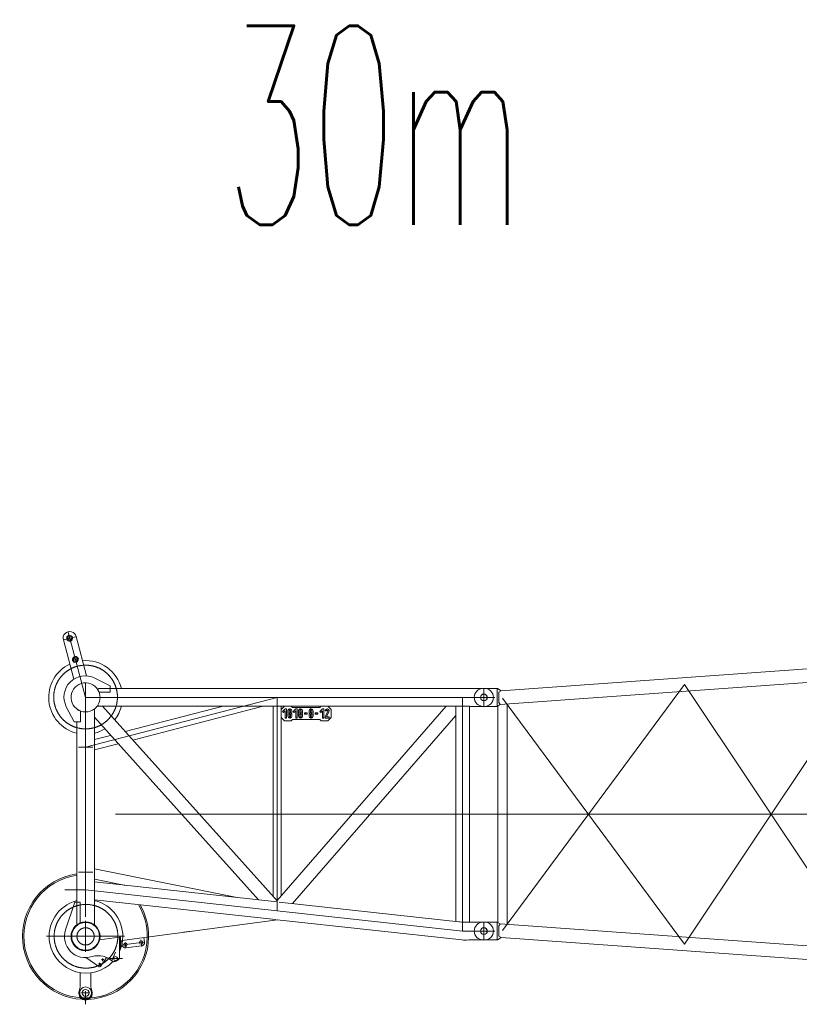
# Model space of a CAD drawing. Extents: x 8365 to 131642, y 1960 to 79602.
# Tile 91 of 121: x 67824 to 73696, y 49538 to 56955. Entities that reach past the tile are written whole.
import ezdxf
from ezdxf.enums import TextEntityAlignment as Align

# ---------------------------------------------------------------- set-up
doc = ezdxf.new("R2010")
doc.units = 0
doc.header["$LTSCALE"] = 100
doc.header["$MEASUREMENT"] = 0
doc.linetypes.add('CENTER', pattern=[50.5, 30, -9, 2.5, -9])
doc.linetypes.add('HIDDEN', pattern=[12.6, 8.4, -4.2])
doc.layers.add('11', color=7, linetype='Continuous')
doc.layers.add('13', color=216, linetype='Continuous')
doc.styles.get("Standard").update_dxf_attribs({"font": 'txt', "bigfont": 'bigfont'})

# ---------------------------------------------------------------- blocks, each defined once
blk = doc.blocks.new('*G96')
at = {"layer": '11', "color": 7, "linetype": 'CENTER', "lineweight": 9}
for p, q in [((68153, 52283), (68243.5, 52307.3)), ((68188.5, 52342.2), (68210.6, 52260.2)), ((68195.6, 52315.8), (68206.4, 52276)), ((68201, 52295.9), (68321.1, 51850.1)), ((68219.3, 52129.2), (68269.4, 52142.6)), ((68320.4, 51959.6), (68320.4, 50196.2)), ((68320.3, 51850.1), (69764.2, 51850.1)), ((68320.4, 51476.1), (69764.2, 51850.1)), ((68403.9, 51850.1), (68369.7, 51850.1)), ((69764.2, 51850.1), (69764.2, 50242.5)), ((69764.2, 51850.1), (71208.8, 51850.1)), ((71160.3, 51850.1), (71160.3, 50090.1)), ((71208.8, 51850.1), (71320.3, 51850.1)), ((71320.3, 51916.6), (71320.3, 51783.6)), ((71320.3, 51850.1), (71391.8, 51850.1)), ((71391.8, 51850.1), (71403.5, 51850.1)), ((68266.4, 51476.1), (68374.3, 51476.1)), ((71546.9, 50970.1), (68164.9, 50970.1)), ((68266.4, 50534), (68374.3, 50534)), ((68320.4, 50400), (68164.9, 50400)), ((68320.4, 50400), (69763.4, 50242.6)), ((69764.2, 50242.5), (71160.3, 50090.1)), ((68320.4, 50168), (68320.4, 49933.2)), ((68320.4, 50140.2), (68320.4, 50160.2)), ((71320.3, 50023.6), (71320.3, 50156.6)), ((71160.3, 50090.1), (71208.8, 50090.1)), ((71208.8, 50090.1), (71320.3, 50090.1)), ((71320.3, 50090.1), (71391.8, 50090.1)), ((71391.8, 50090.1), (71403.5, 50090.1)), ((68026.8, 50050.2), (68614, 50050.2)), ((68603.9, 49985.4), (68758.7, 50006)), ((68618.3, 50004.7), (68624.3, 49959.9)), ((68736.9, 50022.9), (68743.6, 49972.4)), ((68546, 49930.8), (68518.8, 49867.5)), ((68426.3, 49850.1), (68426.3, 49830.1)), ((68457.2, 49874.9), (68441.2, 49874.9)), ((68449.2, 49882.9), (68449.2, 49862.9)), ((68598, 49882.4), (68494.1, 49882.4)), ((68434.3, 49842.1), (68418.2, 49842.1)), ((68353.4, 49624.2), (68284.3, 49624.2)), ((68320.4, 49538.1), (68320.4, 49637.9))]:
    blk.add_line(p, q, dxfattribs=at)
at = {"layer": '11', "color": 7, "linetype": 'Continuous', "lineweight": 9}
for p, q in [((68188.7, 52327.4), (68188.7, 52327.2)), ((68249.2, 52309.2), (68328.6, 52012.5)), ((68232.2, 51988), (68153, 52283)), ((68504.6, 51936.6), (68390.9, 51995.2)), ((68504.6, 51890.2), (68504.6, 51936.6)), ((68413.4, 51907.8), (68416.9, 51916.6)), ((68416.9, 51916.6), (69757.2, 51916.6)), ((68422.2, 51890.2), (68504.6, 51890.2)), ((69757.2, 51916.6), (69771.2, 51916.6)), ((71153.3, 51916.6), (69771.2, 51916.6)), ((71167.3, 51916.6), (71153.3, 51916.6)), ((71195.7, 51916.6), (71167.3, 51916.6)), ((71206.7, 51916.6), (71195.7, 51916.6)), ((71206.7, 51916.6), (71219.9, 51917.6)), ((71219.9, 51917.6), (71320.3, 51917.6)), ((71320.3, 51917.6), (71325.3, 51917.6)), ((68175.5, 51779.8), (68233.9, 51666.2)), ((68407.5, 51783.6), (68448.4, 51783.6)), ((68416.6, 51783.6), (68413.4, 51792.4)), ((68628, 51783.6), (68416.6, 51783.6)), ((68572, 51783.6), (68448.4, 51783.6)), ((68448.4, 51783.6), (69764.2, 50318.5)), ((68619.6, 51592.9), (69355.8, 51783.6)), ((69757.2, 51783.6), (68628, 51783.6)), ((68676.9, 51529.1), (69659.2, 51783.6)), ((69734, 50352.1), (69734, 51783.6)), ((69734, 51783.6), (69794.3, 51783.6)), ((69764.2, 50319.9), (71035.3, 51783.6)), ((69771.2, 51783.6), (71153.3, 51783.6)), ((69819.3, 51783.6), (69794.3, 51758.6)), ((69794.3, 51783.6), (69794.3, 50354.7)), ((69869.3, 51783.6), (69819.3, 51783.6)), ((69879.3, 51773.6), (69869.3, 51783.6)), ((70084.3, 51773.6), (69879.3, 51773.6)), ((70094.3, 51783.6), (70084.3, 51773.6)), ((70144.3, 51783.6), (70094.3, 51783.6)), ((70169.3, 51758.6), (70144.3, 51783.6)), ((71035.3, 51783.6), (71109.5, 51783.6)), ((71109.5, 51783.6), (71109.5, 51714.1)), ((71109.5, 50162.5), (71109.5, 51783.6)), ((71109.5, 51783.6), (71206.7, 51783.6)), ((71167.3, 51783.6), (71189.2, 51783.6)), ((71189.2, 51783.6), (71206.7, 51783.6)), ((71206.7, 51783.6), (71211.1, 51783.6)), ((71219.9, 51782.6), (71206.7, 51783.6)), ((71211.1, 51783.6), (71211.1, 50156.9)), ((71219.9, 51782.6), (71320.3, 51782.6)), ((71320.3, 51782.6), (71325.3, 51782.6)), ((68282.9, 51666.2), (68282.9, 51747.2)), ((68386.9, 50459.7), (68386.9, 51763)), ((68386.9, 51700), (68386.9, 51763)), ((69621.9, 50324.9), (68386.9, 51700)), ((69794.3, 51758.6), (69794.3, 51698.6)), ((69794.3, 51698.6), (69819.3, 51673.6)), ((69824.3, 51763.6), (69804.3, 51743.6)), ((69804.3, 51743.6), (69811.4, 51736.5)), ((69811.4, 51736.5), (69824.3, 51749.4)), ((69834.3, 51763.6), (69824.3, 51763.6)), ((69824.3, 51749.4), (69824.3, 51693.6)), ((69829.3, 51698.6), (69824.3, 51693.6)), ((69834.3, 51693.6), (69834.3, 51763.6)), ((69844.3, 51748.6), (69844.3, 51738.6)), ((69844.3, 51718.6), (69844.3, 51708.6)), ((69852.3, 51701.6), (69857.3, 51693.7)), ((69854.3, 51738.6), (69854.3, 51748.6)), ((69854.3, 51708.6), (69854.3, 51718.6)), ((69857.3, 51753.2), (69857.3, 51763.4)), ((69857.3, 51723.2), (69857.3, 51734)), ((69857.3, 51693.7), (69857.3, 51704)), ((69861.3, 51763.5), (69861.3, 51753.2)), ((69861.3, 51734), (69861.3, 51723.2)), ((69861.3, 51704), (69861.3, 51693.7)), ((69866.3, 51701.6), (69861.3, 51693.7)), ((69864.3, 51748.6), (69864.3, 51738.6)), ((69864.3, 51718.6), (69864.3, 51708.6)), ((69874.3, 51738.6), (69874.3, 51748.6)), ((69874.3, 51708.6), (69874.3, 51718.6)), ((71109.5, 51714.1), (69878.7, 50296.9)), ((69904.3, 51763.6), (69884.3, 51743.6)), ((69884.3, 51743.6), (69891.4, 51736.5)), ((69891.4, 51736.5), (69904.3, 51749.4)), ((69914.3, 51763.6), (69904.3, 51763.6)), ((69904.3, 51749.4), (69904.3, 51693.6)), ((69909.3, 51698.6), (69904.3, 51693.6)), ((69914.3, 51693.6), (69914.3, 51763.6)), ((69924.3, 51748.6), (69924.3, 51738.6)), ((69924.3, 51718.6), (69924.3, 51708.6)), ((69932.3, 51701.6), (69937.3, 51693.7)), ((69934.3, 51738.6), (69934.3, 51748.6)), ((69934.3, 51708.6), (69934.3, 51718.6)), ((69937.3, 51753.2), (69937.3, 51763.4)), ((69937.3, 51723.2), (69937.3, 51734)), ((69937.3, 51693.7), (69937.3, 51704)), ((69941.3, 51763.5), (69941.3, 51753.2)), ((69941.3, 51734), (69941.3, 51723.2)), ((69941.3, 51704), (69941.3, 51693.7)), ((69946.3, 51701.6), (69941.3, 51693.7)), ((69944.3, 51748.6), (69944.3, 51738.6)), ((69944.3, 51718.6), (69944.3, 51708.6)), ((69954.3, 51738.6), (69954.3, 51748.6)), ((69954.3, 51708.6), (69954.3, 51718.6)), ((69989.3, 51733.6), (69969.3, 51733.6)), ((69969.3, 51733.6), (69969.3, 51723.6)), ((69979.3, 51728.6), (69969.3, 51723.6)), ((69969.3, 51723.6), (69989.3, 51723.6)), ((69989.3, 51723.6), (69989.3, 51733.6)), ((70004.3, 51748.6), (70004.3, 51738.6)), ((70004.3, 51718.6), (70004.3, 51708.6)), ((70012.3, 51701.6), (70017.3, 51693.7)), ((70014.3, 51738.6), (70014.3, 51748.6)), ((70014.3, 51708.6), (70014.3, 51718.6)), ((70017.3, 51753.2), (70017.3, 51763.4)), ((70017.3, 51723.2), (70017.3, 51734)), ((70017.3, 51693.7), (70017.3, 51704)), ((70021.3, 51763.5), (70021.3, 51753.2)), ((70021.3, 51734), (70021.3, 51723.2)), ((70021.3, 51704), (70021.3, 51693.7)), ((70026.3, 51701.6), (70021.3, 51693.7)), ((70024.3, 51748.6), (70024.3, 51738.6)), ((70024.3, 51718.6), (70024.3, 51708.6)), ((70034.3, 51738.6), (70034.3, 51748.6)), ((70034.3, 51708.6), (70034.3, 51718.6)), ((70069.3, 51733.6), (70049.3, 51733.6)), ((70049.3, 51733.6), (70049.3, 51723.6)), ((70059.3, 51728.6), (70049.3, 51723.6)), ((70049.3, 51723.6), (70069.3, 51723.6)), ((70069.3, 51723.6), (70069.3, 51733.6)), ((70104.3, 51763.6), (70084.3, 51743.6)), ((70084.3, 51743.6), (70091.4, 51736.5)), ((70091.4, 51736.5), (70104.3, 51749.4)), ((70114.3, 51763.6), (70104.3, 51763.6)), ((70104.3, 51749.4), (70104.3, 51693.6)), ((70109.3, 51698.6), (70104.3, 51693.6)), ((70114.3, 51693.6), (70114.3, 51763.6)), ((70124.3, 51748.6), (70134.3, 51748.6)), ((70143.9, 51746.5), (70124.3, 51703.6)), ((70124.3, 51703.6), (70124.3, 51693.6)), ((70129.3, 51698.6), (70124.3, 51693.6)), ((70135.3, 51703.6), (70153, 51742.4)), ((70154.3, 51703.6), (70135.3, 51703.6)), ((70144.3, 51673.6), (70169.3, 51698.6)), ((70154.3, 51693.6), (70154.3, 51703.6)), ((70169.3, 51698.6), (70169.3, 51758.6)), ((68233.9, 51666.2), (68282.9, 51666.2)), ((68253.9, 51666.2), (68253.9, 50137.1)), ((69819.3, 51673.6), (69869.3, 51673.6)), ((69824.3, 51693.6), (69834.3, 51693.6)), ((69869.3, 51673.6), (69879.3, 51683.6)), ((69879.3, 51683.6), (70084.3, 51683.6)), ((69904.3, 51693.6), (69914.3, 51693.6)), ((70084.3, 51683.6), (70094.3, 51673.6)), ((70094.3, 51673.6), (70144.3, 51673.6)), ((70104.3, 51693.6), (70114.3, 51693.6)), ((70124.3, 51693.6), (70154.3, 51693.6)), ((68386.9, 51532.6), (68508.8, 51564.2)), ((68386.9, 51454), (68566.1, 51500.4)), ((68386.9, 50559.4), (69461.6, 50342.4)), ((68386.9, 50481.8), (68624.8, 50433.7)), ((68386.9, 50325.9), (68386.9, 50459.7)), ((68386.9, 50325.9), (68386.9, 50459.7)), ((68386.9, 50459.7), (69764.4, 50309.3)), ((68239.9, 50307.2), (68170, 50098.1)), ((68239.9, 50307.4), (68280.1, 50307.4)), ((68279.9, 50307.2), (68239.9, 50307.2)), ((68279.9, 50151.8), (68279.9, 50307.2)), ((68386.9, 50137.1), (68386.9, 50325.9)), ((69750, 50177.1), (68386.9, 50325.9)), ((69764.2, 50309.4), (69764.2, 50319.9)), ((69764.2, 50318.5), (69764.2, 50309.4)), ((71153.4, 50157.7), (69778.4, 50307.8)), ((68576, 50017), (69765, 50175.5)), ((69763.9, 50175.3), (71153.4, 50023.9)), ((71164, 50156.6), (71109.5, 50162.5)), ((71206.7, 50156.9), (71164, 50156.6)), ((71195.7, 50156.6), (71167.3, 50156.6)), ((71206.7, 50156.6), (71195.7, 50156.6)), ((71211.1, 50156.9), (71206.7, 50156.9)), ((71211.1, 50156.9), (71219.9, 50157.6)), ((71219.9, 50157.6), (71320.3, 50157.6)), ((71232.1, 50157.6), (71237.8, 50157.6)), ((71320.3, 50157.6), (71325.3, 50157.6)), ((69118.2, 50089.4), (69058.7, 50081.5)), ((68576.5, 50043.4), (68426.6, 50023.3)), ((68576.3, 50043.4), (68576.3, 49958.2)), ((68584.3, 50043.4), (68576.3, 50043.4)), ((68576.5, 49882.4), (68576.5, 50043.4)), ((68576.5, 50043.4), (68576.5, 49882.5)), ((68584.3, 49958.2), (68584.3, 50043.4)), ((68591.2, 50019), (68595.8, 49984.3)), ((68764.3, 50006.8), (68759.7, 50041.5)), ((71153.4, 50023.9), (71167.3, 50022.4)), ((71167.3, 50022.4), (71189.2, 50022.4)), ((71189.2, 50022.4), (71206.7, 50023.6)), ((71206.7, 50023.6), (71219.9, 50022.6)), ((71219.9, 50022.6), (71320.3, 50022.6)), ((71232.1, 50022.6), (71237.8, 50022.6)), ((71320.3, 50022.6), (71325.3, 50022.6)), ((68576.3, 49958.2), (68584.3, 49958.2)), ((68623.9, 49962.8), (68742.8, 49978.7)), ((68420.5, 49821.7), (68322.9, 49890)), ((68475.2, 49885.8), (68431.7, 49823.7)), ((68280.4, 49776.4), (68280.4, 49674.2)), ((68360.4, 49670.6), (68360.4, 49775.4)), ((68270.4, 49629.2), (68270.4, 49619.2)), ((68280.4, 49674.2), (68280.4, 49670.9)), ((68280.4, 49670.9), (68280.4, 49667.2)), ((68370.4, 49619.2), (68370.4, 49629.2))]:
    blk.add_line(p, q, dxfattribs=at)
for points in [[(69857.3, 51763.4), (69855.2, 51763), (69853.2, 51762.3), (69851.3, 51761.3), (69849.6, 51760), (69848.1, 51758.5), (69846.8, 51756.7), (69845.7, 51754.9), (69845, 51752.8), (69844.5, 51750.7), (69844.3, 51748.6)], [(69854.3, 51748.6), (69854.4, 51749.2), (69854.5, 51749.7), (69854.6, 51750.3), (69854.9, 51750.8), (69855.2, 51751.3), (69855.5, 51751.8), (69855.9, 51752.2), (69856.3, 51752.6), (69856.8, 51752.9), (69857.3, 51753.2)], [(69857.3, 51734), (69856.8, 51734.3), (69856.3, 51734.6), (69855.9, 51735), (69855.5, 51735.4), (69855.2, 51735.8), (69854.9, 51736.3), (69854.6, 51736.9), (69854.5, 51737.4), (69854.4, 51738), (69854.3, 51738.6)], [(69861.3, 51753.2), (69861.9, 51752.9), (69862.4, 51752.6), (69862.8, 51752.2), (69863.2, 51751.8), (69863.5, 51751.3), (69863.8, 51750.8), (69864.1, 51750.3), (69864.2, 51749.7), (69864.3, 51749.2), (69864.3, 51748.6)], [(69864.3, 51738.6), (69864.3, 51738), (69864.2, 51737.4), (69864, 51736.9), (69863.8, 51736.4), (69863.5, 51735.9), (69863.2, 51735.4), (69862.8, 51735), (69862.4, 51734.6), (69861.9, 51734.3), (69861.3, 51734)], [(69937.3, 51763.4), (69935.2, 51763), (69933.2, 51762.3), (69931.3, 51761.3), (69929.6, 51760), (69928.1, 51758.5), (69926.8, 51756.7), (69925.7, 51754.9), (69925, 51752.8), (69924.5, 51750.7), (69924.3, 51748.6)], [(69934.3, 51748.6), (69934.4, 51749.2), (69934.5, 51749.7), (69934.6, 51750.3), (69934.9, 51750.8), (69935.2, 51751.3), (69935.5, 51751.8), (69935.9, 51752.2), (69936.3, 51752.6), (69936.8, 51752.9), (69937.3, 51753.2)], [(69937.3, 51734), (69936.8, 51734.3), (69936.3, 51734.6), (69935.9, 51735), (69935.5, 51735.4), (69935.2, 51735.8), (69934.9, 51736.3), (69934.6, 51736.9), (69934.5, 51737.4), (69934.4, 51738), (69934.3, 51738.6)], [(69941.3, 51753.2), (69941.9, 51752.9), (69942.3, 51752.6), (69942.8, 51752.2), (69943.2, 51751.8), (69943.5, 51751.3), (69943.8, 51750.8), (69944, 51750.3), (69944.2, 51749.7), (69944.3, 51749.2), (69944.3, 51748.6)], [(69944.3, 51738.6), (69944.3, 51738), (69944.2, 51737.4), (69944, 51736.9), (69943.8, 51736.4), (69943.5, 51735.9), (69943.2, 51735.4), (69942.8, 51735), (69942.3, 51734.6), (69941.9, 51734.3), (69941.3, 51734)], [(70017.3, 51763.4), (70015.2, 51763), (70013.2, 51762.3), (70011.3, 51761.3), (70009.6, 51760), (70008.1, 51758.5), (70006.8, 51756.7), (70005.7, 51754.9), (70005, 51752.8), (70004.5, 51750.7), (70004.3, 51748.6)], [(70014.3, 51748.6), (70014.4, 51749.2), (70014.5, 51749.7), (70014.6, 51750.3), (70014.9, 51750.8), (70015.2, 51751.3), (70015.5, 51751.8), (70015.9, 51752.2), (70016.3, 51752.6), (70016.8, 51752.9), (70017.3, 51753.2)], [(70017.3, 51734), (70016.8, 51734.3), (70016.3, 51734.6), (70015.9, 51735), (70015.5, 51735.4), (70015.2, 51735.8), (70014.9, 51736.3), (70014.6, 51736.9), (70014.5, 51737.4), (70014.4, 51738), (70014.3, 51738.6)], [(70021.3, 51753.2), (70021.9, 51752.9), (70022.4, 51752.6), (70022.8, 51752.2), (70023.2, 51751.8), (70023.5, 51751.3), (70023.8, 51750.8), (70024.1, 51750.3), (70024.2, 51749.7), (70024.3, 51749.2), (70024.3, 51748.6)], [(70024.3, 51738.6), (70024.3, 51738), (70024.2, 51737.4), (70024.1, 51736.9), (70023.8, 51736.4), (70023.5, 51735.9), (70023.2, 51735.4), (70022.8, 51735), (70022.3, 51734.6), (70021.9, 51734.3), (70021.3, 51734)], [(68525.6, 49860.4), (68528.1, 49859.5), (68531.8, 49859.3), (68537, 49859.9), (68543.4, 49861.6), (68550.6, 49864.3), (68557.8, 49867.8), (68564.3, 49871.7), (68569.7, 49875.6), (68573.8, 49879.2), (68576.5, 49882.4)], [(68280.4, 49667.2), (68279.1, 49663.5), (68277.9, 49659.7), (68276.7, 49656), (68275.6, 49652.2), (68274.6, 49648.4), (68273.6, 49644.6), (68272.7, 49640.8), (68271.9, 49637), (68271.1, 49633.1), (68270.4, 49629.2)]]:
    blk.add_lwpolyline(points, dxfattribs=at)
at = {"layer": '11', "color": 7, "linetype": 'CENTER', "lineweight": 9}
for centre, radius in [((68320.4, 51852.8), 240), ((68323.7, 50050.5), 240), ((68320.4, 50049.9), 65)]:
    blk.add_circle(centre, radius, dxfattribs=at)
at = {"layer": '11', "color": 7, "linetype": 'Continuous', "lineweight": 9}
for centre, radius in [((71320.3, 51850.1), 25), ((68320.4, 50050), 109.5), ((68320.4, 50049.9), 104.5), ((71320.3, 50090.1), 25), ((68620.6, 49987.6), 13), ((68739.5, 50003.5), 13), ((68426.3, 49842.1), 4.5), ((68449.2, 49874.9), 4.5), ((68546, 49882.4), 15), ((68546, 49882.4), 15), ((68320.4, 49624.2), 45), ((68320.4, 49624.2), 26)]:
    blk.add_circle(centre, radius, dxfattribs=at)
for centre, radius, start, end in [((68201.1, 52296.1), 49.8, 15.24474, -164.75005), ((68200.4, 52295.7), 22.3, 114.80311, -164.94426), ((68200.4, 52295.7), 15, 119.60176, -164.94861), ((68200.4, 52295.7), 15, -164.87318, -89.44067), ((68200.4, 52295.7), 22.3, 15.0998, 95.34986), ((68200.4, 52295.7), 15, 15.07147, 90.60667), ((68200.4, 52295.7), 22.2, -74.91153, 15.08643), ((68200.4, 52295.7), 15, -60.44754, 15.08688), ((68200.4, 52295.7), 22.3, -164.91127, -74.91333), ((68243.5, 52135.7), 22.2, 114.77348, -164.88995), ((68243.5, 52135.7), 15, 119.57848, -164.90796), ((68243.5, 52135.7), 22.2, 15.07763, 95.40047), ((68243.5, 52135.7), 15, 15.08879, 90.62985), ((68320.4, 51850.1), 277.5, 115.2803, -103.86902), ((68243.5, 52135.7), 22.2, -164.92236, -74.90717), ((68243.5, 52135.7), 15, -164.90083, -89.39371), ((68243.5, 52135.7), 22.2, -74.91153, 15.08643), ((68243.5, 52135.7), 15, -60.46207, 15.11548), ((68320.4, 51850.1), 277.5, 13.86666, 94.6202), ((68317.9, 51852.8), 160, 62.84908, -152.86348), ((68320.3, 51850.1), 109.5, 21.48735, -110.00302), ((68320.5, 51850.1), 109.4, -31.85568, 31.84393), ((71325.3, 51850.1), 67.5, 0, 90), ((71325.3, 51850.1), 67.5, -90, 0), ((68320.4, 51850), 109.5, -52.63345, -37.33417), ((68320.4, 51850.1), 277.5, -37.53247, -13.86511), ((68320.3, 51850.1), 109.6, -127.33838, -52.62726), ((69859.3, 51738.6), 15, 180, -146.26468), ((69859.3, 51718.6), 15, 146.25412, 179.99915), ((69859.3, 51708.6), 15, 180, -97.64548), ((69844.4, 51728.6), 3, -33.72327, 33.7215), ((69859.3, 51718.6), 5, 113.5136, 179.99831), ((69859.3, 51708.6), 5, 180, -113.51529), ((69859.3, 51748.6), 15, 0, 82.33453), ((69859.3, 51718.6), 5, 0, 66.32858), ((69859.3, 51708.6), 15, -82.31042, -0.00211), ((69859.3, 51708.6), 5, -66.33029, -0.00171), ((69874.3, 51728.6), 3, 146.21196, -146.27847), ((69859.3, 51738.6), 15, -33.73618, -0.00085), ((69859.3, 51718.6), 15, 0, 33.75797), ((69939.3, 51738.6), 15, 180, -146.25172), ((69939.3, 51718.6), 15, 146.24117, 179.99913), ((69939.3, 51708.6), 15, 180, -97.64548), ((69924.4, 51728.6), 3, -33.72327, 33.7215), ((69939.3, 51718.6), 5, 113.5136, 179.99831), ((69939.3, 51708.6), 5, 180, -113.51529), ((69939.3, 51748.6), 15, 0, 82.35762), ((69939.3, 51718.6), 5, 0, 66.39265), ((69939.3, 51708.6), 15, -82.3335, -0.00208), ((69939.3, 51708.6), 5, -66.39435, -0.00171), ((69954.3, 51728.6), 3, 146.21196, -146.21368), ((69939.3, 51738.6), 15, -33.73618, -0.00085), ((69939.3, 51718.6), 15, 0, 33.74502), ((70019.3, 51738.6), 15, 180, -146.25172), ((70019.3, 51718.6), 15, 146.24117, 179.99913), ((70019.3, 51708.6), 15, 180, -97.64548), ((70004.4, 51728.6), 3, -33.72327, 33.7215), ((70019.3, 51718.6), 5, 113.5136, 179.99831), ((70019.3, 51708.6), 5, 180, -113.51529), ((70019.3, 51748.6), 15, 0, 82.33453), ((70019.3, 51718.6), 5, 0, 66.32858), ((70019.3, 51708.6), 15, -82.31042, -0.00211), ((70019.3, 51708.6), 5, -66.33029, -0.00171), ((70034.3, 51728.6), 3, 146.27676, -146.27847), ((70019.3, 51738.6), 15, -33.74912, -0.00085), ((70019.3, 51718.6), 15, 0, 33.74502), ((70139.3, 51748.6), 15, -24.52173, 179.99939), ((70139.3, 51748.6), 5, -24.50241, 179.99939), ((68320.4, 51850.1), 277.5, -76.13928, -58.63211), ((68320.4, 50049.9), 475, 98.04697, -0.45007), ((68320.4, 50049.9), 464.6, 98.229, -0.63174), ((68323.7, 50050.5), 277.5, 104.57655, -168.7634), ((68323.7, 50050.5), 277.5, -6.27248, 76.8472), ((68320.4, 50049.9), 464.6, -0.63175, 31.07376), ((68320.4, 50050), 475, -0.45045, 30.12143), ((71325.3, 50090.1), 67.5, 0, 90), ((68319.6, 50047.6), 157.9, 161.35487, -71.5347), ((71325.3, 50090.1), 67.5, -90, 0), ((68323.7, 50050.5), 277.5, -168.76122, -43.26093), ((68323.7, 50050.5), 277.5, -24.35989, -6.27359), ((68739.5, 50003.5), 25, -82.41208, 7.73535), ((68620.6, 49987.6), 25, -172.28316, -82.42365), ((68415.3, 49744.4), 160, 46.46911, 106.59515), ((68481.7, 49881.2), 8, 63.0065, 144.97734), ((68423.3, 49754.3), 147.6, 46.04317, 65.16647), ((68425.1, 49828.2), 8, -124.9745, -34.99777), ((68110.6, 49588.4), 263, 8.93061, 18.22237), ((68320.4, 49619.2), 50, 180, 0)]:
    blk.add_arc(centre, radius, start, end, dxfattribs=at)
blk = doc.blocks.new('*G99')
at = {"layer": '11', "color": 7, "linetype": 'Continuous', "lineweight": 9}
for p, q in [((74211.9, 52098.6), (71449.3, 51898.7)), ((74225.3, 52083.8), (74211.9, 52098.6)), ((74225.3, 52045.1), (74225.3, 52087.9)), ((74225.3, 52087.9), (74233.3, 52087.9)), ((74233.3, 52087.9), (74236.9, 52097.6)), ((74236.9, 52097.6), (74330.3, 52097.6)), ((74236.9, 52097.6), (74236.9, 52045.1)), ((74252.8, 51999.9), (74252.8, 52090.2)), ((71443.2, 51796.8), (74216.3, 51995.1)), ((74165.3, 52003.2), (74235.4, 51992)), ((74165.3, 49946.6), (74165.3, 52003.2)), ((74216.3, 51995.1), (74225.3, 52006.3)), ((74225.3, 52045.1), (74225.3, 52002.3)), ((74225.3, 52002.3), (74233.3, 52002.3)), ((74230.3, 52045.1), (74369.1, 52045.1)), ((74233.3, 52002.3), (74236.9, 51992.6)), ((74236.9, 51992.6), (74236.9, 52045.1)), ((74235.4, 51992), (74235.4, 49939.6)), ((74330.3, 51992.6), (74236.9, 51992.6)), ((71320.3, 51917.5), (71315.4, 51917.5)), ((71325.3, 51917.6), (71320.3, 51917.6)), ((71423.8, 51917.5), (71320.3, 51917.5)), ((71420.7, 51782.5), (71420.7, 51917.5)), ((71449.3, 51898.7), (71423.8, 51917.5)), ((71449.3, 51898.7), (71431.9, 51888.8)), ((71431.9, 51888.8), (71431.9, 51811.3)), ((71315.4, 51782.5), (71320.3, 51782.5)), ((71320.3, 51782.6), (71325.3, 51782.6)), ((71320.3, 51782.5), (71420.7, 51782.5)), ((71443.2, 51796.8), (71420.7, 51782.5)), ((71420.7, 51782.5), (71420.7, 51791)), ((71425.4, 50154.7), (71425.4, 51778.8)), ((71431.9, 51811.3), (71443.2, 51796.8)), ((71495.3, 51800.4), (71495.3, 50139.6)), ((71315.4, 50157.6), (71320.3, 50157.6)), ((71320.3, 50157.6), (71420.8, 50157.6)), ((71408.6, 50157.6), (71402.8, 50157.6)), ((71420.8, 50157.6), (71420.8, 50149.1)), ((71420.8, 50157.6), (71420.8, 50022.6)), ((71443.2, 50143.3), (71420.8, 50157.6)), ((71431.9, 50128.8), (71443.2, 50143.3)), ((71443.2, 50143.3), (74216.3, 49945.1)), ((71431.9, 50051.3), (71431.9, 50128.8)), ((71320.3, 50022.6), (71315.4, 50022.6)), ((71423.8, 50022.6), (71320.3, 50022.6)), ((71408.6, 50022.6), (71402.8, 50022.6)), ((71449.3, 50041.4), (71423.8, 50022.6)), ((71449.3, 50041.4), (71431.9, 50051.3)), ((74211.9, 49841.5), (71449.3, 50041.4)), ((74216.3, 49945.1), (74225.3, 49933.8)), ((74225.4, 49895.1), (74225.4, 49937.9)), ((74225.4, 49937.9), (74233.3, 49937.9)), ((74233.3, 49937.9), (74236.9, 49947.6)), ((74330.3, 49947.6), (74236.9, 49947.6)), ((74236.9, 49947.6), (74236.9, 49895.1)), ((74320.3, 49815.1), (74320.3, 49975.1)), ((74225.3, 49856.3), (74211.9, 49841.5)), ((74225.4, 49895.1), (74225.4, 49852.3)), ((74225.4, 49852.3), (74233.3, 49852.3)), ((74230.3, 49895.1), (74382.8, 49895.1)), ((74233.3, 49852.3), (74236.9, 49842.6)), ((74236.9, 49842.6), (74236.9, 49895.1)), ((74236.9, 49842.6), (74330.3, 49842.6))]:
    blk.add_line(p, q, dxfattribs=at)
at = {"layer": '11', "color": 7, "linetype": 'HIDDEN', "lineweight": 9}
for p, q in [((74225.3, 52006.3), (74225.3, 52083.8)), ((71431.9, 51888.8), (71431.9, 51811.3)), ((71431.9, 50051.3), (71431.9, 50128.8)), ((74225.3, 49933.8), (74225.3, 49856.3))]:
    blk.add_line(p, q, dxfattribs=at)
at = {"layer": '11', "color": 7, "linetype": 'CENTER', "lineweight": 9}
for p, q in [((74320.4, 52090.6), (74320.4, 51998.1)), ((74200.3, 52043.3), (72830.3, 49992.4)), ((74225.3, 52045.1), (74382.8, 52045.1)), ((71460.3, 50093), (72830.3, 51947.7)), ((72830.3, 51947.7), (74198.5, 49896.9)), ((71392.8, 51850.1), (71208.8, 51850.1)), ((71320.3, 51917.6), (71320.3, 51782.6)), ((71402.8, 51917.5), (71413.9, 51917.5)), ((72830.3, 49992.4), (71460.3, 51845.5)), ((71408.6, 51782.5), (71402.8, 51782.5)), ((74320.3, 50970.1), (71320.3, 50970.1)), ((71320.3, 50156.6), (71320.3, 50023.6)), ((71265, 50090.1), (71391.8, 50090.1)), ((74247.8, 49947.6), (74236.9, 49947.6)), ((74320.4, 49842.6), (74320.4, 49947.6)), ((74225.4, 49895.1), (74382.8, 49895.1)), ((74236.9, 49842.6), (74247.8, 49842.6))]:
    blk.add_line(p, q, dxfattribs=at)
at = {"layer": '11', "color": 7, "linetype": 'Continuous', "lineweight": 9}
for centre, radius in [((74320.3, 52045.1), 27.5), ((71320.3, 51850.1), 25.5), ((71320.3, 50090.1), 25.5), ((74320.4, 49895.1), 27.5)]:
    blk.add_circle(centre, radius, dxfattribs=at)
for centre, radius, start, end in [((74330.3, 52045.1), 52.5, -90, 90), ((71315.4, 51850.1), 67.5, 180, -90), ((71315.4, 51850.1), 67.5, 90, 180), ((71325.3, 51850.1), 67.5, 0, 90), ((71325.3, 51850.1), 67.5, -90, 0), ((71315.4, 50090.1), 67.5, 90, 180), ((71315.4, 50090.1), 67.5, 180, -90), ((74330.3, 49895.1), 52.5, -90, 90)]:
    blk.add_arc(centre, radius, start, end, dxfattribs=at)

msp = doc.modelspace()

# ---------------------------------------------------------------- block references
at = {"color": 7, "linetype": 'Continuous', "lineweight": 9}
for name in ['*G96', '*G99']:
    msp.add_blockref(name, (0, 0), dxfattribs=at)

# ---------------------------------------------------------------- texts
at = {"layer": '13', "color": 216, "linetype": 'Continuous', "lineweight": 9, "width": 0.5}
msp.add_text('30m', height=1500, dxfattribs=at).set_placement((69374.74902, 54960), align=Align.BOTTOM_LEFT)

doc.saveas('drawing.dxf')
